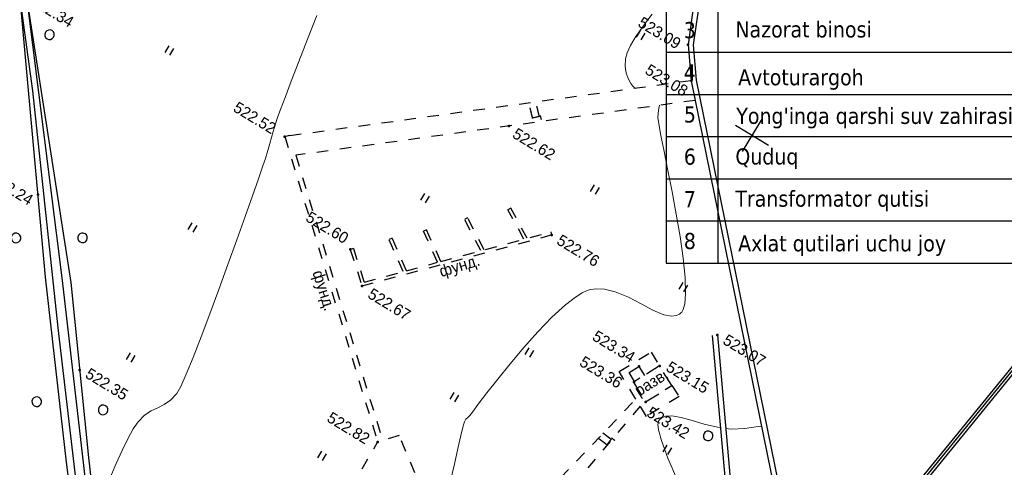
# Model space of a CAD drawing. Header units: millimetres. Extents: x 0 to 1576219, y -334896 to 156638.
# Tile 50 of 63: x 575236 to 651789, y -75282 to -40516. Entities that reach past the tile are written whole.
import ezdxf
from ezdxf import colors
from ezdxf.entities.mleader import LeaderData, LeaderLine
from ezdxf.math import Vec2, Vec3

# ---------------------------------------------------------------- set-up
doc = ezdxf.new("R2010")
doc.units = ezdxf.units.MM
for name, pattern in [('Д_ТРОТ_ТРУБА', [3, 1.5, -1.5]), ('ДОРОГИ_СТРОЯЩ', [9, 8, -1]), ('ЗД_СТР_РАЗВ', [3, 2, -1])]:
    doc.linetypes.add(name, pattern=pattern)
for name, color, linetype in [('(001) Сетка', 92, 'Continuous'), ('(004) Точки рельефа', 7, 'Continuous'), ('(007) Здания', 7, 'Continuous'), ('(025) Дорога', 7, 'Continuous'), ('(027) Гидрография', 7, 'Continuous'), ('(031) Горизонтали', 42, 'Continuous'), ('(035) Откосы', 7, 'Continuous'), ('(036) Растительность', 7, 'Continuous'), ('(038) Деревья', 7, 'Continuous'), ('(040) Ограда', 7, 'Continuous')]:
    doc.layers.add(name, color=color, linetype=linetype)
doc.layers.add('К1', color=7, linetype='Continuous', lineweight=40, true_color=0x076e4b)
doc.styles.add('BM-431', font='txt')
doc.styles.add('COMPLEX', font='tahoma.ttf')
doc.styles.add('D-431', font='txt')
doc.styles.add('GOST', font='isocpeur.ttf')
doc.linetypes.add('ОГРАДА_БЕТ', pattern='A,4,["|",Standard,S=0.8,R=0,X=0,Y=-0.8],4', length=8)
doc.linetypes.add('ОГРАДА_М_1М', pattern='A,2.5,["о",Standard,S=1,R=0,X=0,Y=-0.35],0.5,["0",Standard,S=0.5,R=0,X=-0.3,Y=-0.25],2.5', length=5.5)
doc.linetypes.add('ОТКОСЫ_НЕУКР', pattern='A,0.5,["|",Standard,S=1.2,R=0,X=0,Y=-1.2],1,["|",Standard,S=0.5,R=0,X=0,Y=-0.5],0.5', length=2)
doc.linetypes.add('ПОДПОРНАЯ СТЕНКА', pattern='A,2,["V",Standard,S=1.2,R=0,X=0,Y=-1.2],0.2,["V",Standard,S=0.8,R=0,X=0,Y=-0.8],0.25,["V",Standard,S=0.3,R=0,X=0,Y=-0.3],0.25', length=2.7)

# ---------------------------------------------------------------- blocks, each defined once
blk = doc.blocks.new('d')
at = {"layer": '(038) Деревья'}
blk.add_ellipse((0, 0), major_axis=(0.265, 0.265), ratio=1, start_param=5.497787, end_param=11.780972, dxfattribs=at)
blk = doc.blocks.new('I04010')
for p, q in [((-0.412273, 0.007146), (-0.412273, 1.207146)), ((0.387727, 1.207146), (0.387727, 0.007146))]:
    blk.add_line(p, q)
blk = doc.blocks.new('Setka')
at = {"layer": '(001) Сетка'}
for p, q in [((0, 1.5), (0, -1.5)), ((-1.5, 0), (1.5, 0))]:
    blk.add_line(p, q, dxfattribs=at)
blk = doc.blocks.new('A$C05d28b1e')
at = {"layer": '(004) Точки рельефа', "color": 7, "linetype": 'ByBlock', "lineweight": -2}
for p in [(76428, 141258), (78095, 138984), (67809, 128621), (75039, 123111), (90092, 123168), (53339, 118868), (87493, 118771), (86138, 117906), (86437, 116679), (88021, 115823), (62246, 114027), (64502, 112068), (39289, 105052), (71836, 102338), (49134, 95097)]:
    blk.add_point(p, dxfattribs=at)
at = {"layer": '(007) Здания', "linetype": 'Д_ТРОТ_ТРУБА', "ltscale": 600}
for points in [[(68746, 116878), (74858, 123284)], [(74858, 123284), (75039, 123111)], [(62246, 114027), (64502, 112068), (75039, 123111)], [(71241, 123234), (71117, 123017)], [(73367, 121721), (71117, 123017)], [(73545, 121907), (71241, 123234)], [(68763, 120855), (68633, 120641)], [(70980, 119219), (68633, 120641)], [(71157, 119405), (68763, 120855)], [(53339, 118868), (53606, 119166)], [(53339, 118868), (71836, 102338)], [(54828, 118073), (72103, 102636)], [(66506, 118403), (66365, 118196)], [(68571, 116695), (66365, 118196)], [(68746, 116878), (66506, 118403)], [(64562, 116458), (64419, 116252)], [(66837, 114877), (64562, 116458)], [(66837, 114877), (68571, 116695)], [(66662, 114694), (64419, 116252)], [(62410, 114216), (62246, 114027)], [(62410, 114216), (64486, 112413), (66662, 114694)]]:
    blk.add_lwpolyline(points, dxfattribs=at)
at = {"layer": '(007) Здания', "linetype": 'ЗД_СТР_РАЗВ', "ltscale": 600}
blk.add_lwpolyline([(87493, 118771), (86414, 116634), (88021, 115823), (89100, 117960)], close=True, dxfattribs=at)
at = {"layer": '(025) Дорога', "linetype": 'Д_ТРОТ_ТРУБА', "ltscale": 600}
blk.add_line((72096, 90931), (71836, 102338), dxfattribs=at)
for points in [[(78095, 138984), (53653, 119123)], [(79154, 137840), (54828, 118073)], [(84662, 103830), (87267, 115615), (85041, 116768), (86387, 119348), (87500, 118786)], [(89100, 117960), (90028, 117531), (88666, 114903), (87835, 115330), (85824, 102776)], [(79946, 98662), (73001, 103636), (71836, 102338)]]:
    blk.add_lwpolyline(points, dxfattribs=at)
at = {"layer": '(027) Гидрография', "color": 3, "ltscale": 600}
for points in [[(89770, 122931), (103186, 104699)], [(90092, 123168), (103371, 105124)], [(77407, 60141), (75517, 67269), (75191, 67595), (74497, 67553), (71085, 67532), (62130, 76350), (46008, 97015), (34748, 111736), (30185, 117380)], [(30545, 117726), (44356, 100325), (54063, 87824), (62828, 76792), (72012, 68319), (72714, 68122), (73131, 68177), (87601, 79281)]]:
    blk.add_lwpolyline(points, dxfattribs=at)
at = {"layer": '(031) Горизонтали', "color": 42, "linetype": 'Continuous', "lineweight": 0, "ltscale": 600}
for points in [[(55487, 89247), (55333, 90349), (55199, 91449), (55102, 92474), (55062, 93353), (55096, 94015), (55271, 94712), (55534, 95263), (55840, 95740), (56140, 96217), (56388, 96765), (56537, 97458), (56514, 98067), (56383, 99112), (56160, 100513), (55864, 102192), (55513, 104067), (55126, 106060), (54722, 108091), (54317, 110081), (53931, 111949), (53583, 113616), (53289, 115003), (53069, 116029), (52941, 116616), (52783, 117270), (52639, 117798), (52501, 118263), (52366, 118729), (52228, 119258), (52081, 119914), (51968, 120486), (51781, 121473), (51533, 122806), (51239, 124418), (50915, 126240), (50575, 128203)], [(74697, 136223), (74613, 136232), (74444, 136266), (74191, 136355), (73859, 136540), (73469, 136866), (73123, 137284), (72842, 137780), (72707, 138250), (72642, 138870), (72634, 139587), (72669, 140351), (72735, 141111), (72819, 141817)], [(78240, 102698), (77829, 103959), (77434, 105144), (77099, 106147), (76866, 106863), (76775, 107189), (76784, 107419), (76829, 107604), (76887, 107836), (76922, 108158), (76998, 108910), (77116, 110007), (77276, 111363), (77481, 112893), (77732, 114510), (78029, 116130), (78375, 117666), (78769, 119034), (79121, 119949), (79407, 120502), (79608, 120797), (79711, 120920), (79860, 121071), (80185, 121333), (80733, 121638), (81547, 121906), (82646, 122080), (83759, 122155), (84808, 122215), (85715, 122346), (86284, 122558), (86594, 122807), (86735, 123027), (86784, 123155), (86804, 123251), (86795, 123479), (86670, 123905), (86316, 124610), (85622, 125672), (84708, 126883), (83640, 128186), (82483, 129525), (81304, 130845), (80168, 132089), (79140, 133201), (78287, 134126), (77673, 134807), (77364, 135188), (77107, 135712), (76987, 136079)], [(94410, 117301), (94790, 117467), (95695, 118055), (96489, 118720), (96693, 118903)], [(101808, 106571), (101465, 106773), (99989, 107655), (98329, 108666), (96581, 109756), (94841, 110874), (93207, 111969), (91773, 112993), (90638, 113893), (90009, 114490), (89733, 114850), (89653, 115042), (89647, 115122), (89662, 115231), (89731, 115428), (89921, 115682), (90321, 115955), (91013, 116226), (91864, 116465), (92816, 116720), (93810, 117038), (94034, 117136)]]:
    blk.add_lwpolyline(points, dxfattribs=at)
at = {"layer": '(035) Откосы', "linetype": 'ПОДПОРНАЯ СТЕНКА', "ltscale": 600, "flags": 128}
blk.add_lwpolyline([(86465, 116735), (85733, 117104), (86138, 117906), (86870, 117537)], dxfattribs=at)
at = {"layer": '(040) Ограда', "ltscale": 600, "flags": 128}
for points in [[(78719, 169049), (77648, 162259), (71840, 147999), (75441, 143543), (76428, 141258), (78095, 138984), (107201, 107557), (97119, 79607), (98114, 79156), (98532, 80158), (97458, 80546)], [(107473, 107852), (112939, 147195)], [(107839, 107582), (113335, 147140)]]:
    blk.add_lwpolyline(points, dxfattribs=at)
at = {"layer": '(040) Ограда', "linetype": 'ОГРАДА_БЕТ', "ltscale": 600, "flags": 128}
blk.add_lwpolyline([(79114, 168987), (78036, 162151), (72300, 148067), (75787, 143752), (76777, 141458), (78404, 139239), (107660, 107650), (97834, 80410)], dxfattribs=at)
at = {"layer": '(040) Ограда', "linetype": 'ОГРАДА_М_1М', "ltscale": 600, "flags": 128}
blk.add_lwpolyline([(107648, 107663), (113137, 147168)], dxfattribs=at)
at = {"linetype": 'ОТКОСЫ_НЕУКР', "ltscale": 600}
for points in [[(77407, 60141), (74930, 66941), (73521, 66974), (70766, 66898), (61921, 75981), (51963, 88436), (43116, 99871), (30183, 117379)], [(30545, 117726), (45018, 100546), (53249, 89648), (63078, 76972), (72426, 68683), (72934, 68458), (76942, 71664), (87202, 79822)]]:
    blk.add_lwpolyline(points, dxfattribs=at)
at = {"layer": '(001) Сетка', "xscale": 1000, "yscale": 1000, "zscale": 1000}
blk.add_blockref('Setka', (84335, 137831), dxfattribs=at)
at = {"layer": '(036) Растительность', "linetype": 'Continuous', "xscale": 500, "yscale": 500, "zscale": 500}
for p in [(72910, 139668), (76084, 127570), (85904, 124654), (42202, 119618), (65149, 120147), (78313, 114102), (91413, 113211), (50884, 108802), (75126, 108105), (68697, 98872), (52019, 97668)]:
    blk.add_blockref('I04010', p, dxfattribs=at)
at = {"layer": '(038) Деревья', "linetype": 'Continuous', "xscale": 1000, "yscale": 1000, "zscale": 1000}
for p in [(33602, 116128), (93543, 116093), (43990, 103981), (39578, 101289), (52300, 93385), (47558, 91249)]:
    blk.add_blockref('d', p, dxfattribs=at)
at = {"layer": '(004) Точки рельефа', "linetype": 'ByBlock', "char_height": 875, "attachment_point": 4, "style": 'D-431'}
for s, insert in [('523.09', (72273, 140881)), ('523.08', (74653, 138026)), ('522.62', (68418, 128430)), ('522.76', (75650, 123146)), ('523.07', (90721, 123230)), ('522.52', (48803, 118901)), ('523.15', (88033, 119150)), ('523.34', (81889, 118217)), ('522.34', (31069, 117800)), ('523.36', (82069, 115997)), ('523.42', (88578, 115352)), ('522.60', (58044, 114546)), ('522.67', (65264, 111954)), ('522.24', (35547, 104355)), ('522.82', (67548, 102092)), ('522.35', (49714, 95247))]:
    blk.add_mtext(s, dxfattribs=dict(at, insert=insert))
at = {"layer": '(007) Здания', "style": 'BM-431'}
for s, rotation, p in [('фунд.', 48.2082, (69411, 115855)), ('разв.', 63.41011, (87374, 115913)), ('фунд.', 319.04505, (60646, 110958))]:
    blk.add_text(s, height=880, rotation=rotation, dxfattribs=at).set_placement(p)
at = {"layer": '(025) Дорога', "linetype": 'ДОРОГИ_СТРОЯЩ', "style": 'BM-431'}
for rotation, p in [(44.66394, (68974, 129959)), (84.0388, (87215, 111259))]:
    blk.add_text('Ц', height=875, rotation=rotation, dxfattribs=at).set_placement(p)
blk = doc.blocks.new('A$Cef7c7956')
at = {"color": 0}
for p, q in [((-92499, 0), (-92499, -38463)), ((-88488, 0), (-88488, -38463))]:
    blk.add_line(p, q, dxfattribs=at)
for points in [[(-92520, -22084), (-21, -22084)], [(-92510, -25360), (-11, -25360)], [(-92510, -28636), (-11, -28636)], [(-92510, -31912), (-11, -31912)], [(-92510, -35188), (-11, -35188)], [(-92499, -38463), (0, -38463)]]:
    blk.add_lwpolyline(points, dxfattribs=at)
at = {"color": 0, "linetype": 'ByBlock', "lineweight": -2, "style": 'COMPLEX'}
for s, p in [('3', (-91121, -20986)), ('Nazorat binosi', (-87114, -20931)), ('4', (-91121, -24262)), ('Avtoturargoh', (-86897, -24646)), ('5', (-91121, -27538)), ("Yong'inga qarshi suv zahirasi", (-87042, -27646)), ('6', (-91121, -30814)), ('Quduq', (-87114, -30801)), ('7', (-91121, -34121)), ('Transformator qutisi', (-87114, -34077)), ('8', (-91121, -37366)), ('Axlat qutilari uchu joy', (-86897, -37547))]:
    blk.add_text(s, height=1250, dxfattribs=at).set_placement(p)

msp = doc.modelspace()

# ---------------------------------------------------------------- block references
at = {"color": 5, "lineweight": 50, "rotation": 328.7134303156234}
msp.add_blockref('A$C05d28b1e', (488531.156, -123473.137), dxfattribs=at)

# ---------------------------------------------------------------- next in the draw order: block references
msp.add_blockref('A$Cef7c7956', (717992.069, -20962.515))

# ---------------------------------------------------------------- next in the draw order: leaders
at = {"layer": 'К1', "color": 0, "linetype": 'ByBlock', "lineweight": 0, "ltscale": 250}
ml = msp.add_multileader_mtext('Standard', dxfattribs=at)
ml.set_content('УП1,2 90%%D', style='GOST')
ml.set_leader_properties()
ml.build(insert=Vec2(0, 0))
ml.multileader.update_dxf_attribs({"text_left_attachment_type": 6, "text_right_attachment_type": 6, "dogleg_length": 0.001, "arrow_head_size": 750, "scale": 500})
ctx = ml.context
ctx.base_point, ctx.scale, ctx.char_height, ctx.arrow_head_size, ctx.landing_gap_size, ctx.plane_origin = Vec3(740669.526, -189800.546, 3656), 500, 500, 750, 0, Vec3(775757.993, -176241.907, 3656)
ctx.left_attachment, ctx.right_attachment, ctx.text_align_type = 6, 6, 1
notes = []
notes.append((ctx, [(0, (0, 0, 0), (0, 0), (1, 0), 1, [])]))
ctx.mtext.insert, ctx.mtext.alignment, ctx.mtext.flow_direction = Vec3(742057.026, -189200.546, 3656), 2, 5
ctx.mtext.has_bg_fill, ctx.mtext.bg_color, ctx.mtext.bg_scale_factor, ctx.mtext.bg_transparency, ctx.mtext.use_window_bg_color = 1, -1023410173, 1.1, 0, 0
for ctx, leaders in notes:
    for number, flags, end, landing, length, lines in leaders:
        leader = LeaderData()
        leader.index, (leader.has_last_leader_line, leader.has_dogleg_vector, leader.attachment_direction) = number, flags
        leader.last_leader_point, leader.dogleg_vector, leader.dogleg_length = Vec3(end), Vec3(landing), length
        for number, points, colour, breaks in lines:
            line = LeaderLine()
            line.index, line.vertices, line.color, line.breaks = number, Vec3.list(points), colors.encode_raw_color(colour), breaks
            leader.lines.append(line)
        ctx.leaders.append(leader)

# ---------------------------------------------------------------- next in the draw order: leaders
ml = msp.add_multileader_mtext('Standard', dxfattribs=at)
ml.set_content('УП3 90%%D', style='GOST')
ml.set_leader_properties()
ml.build(insert=Vec2(0, 0))
ml.multileader.update_dxf_attribs({"text_left_attachment_type": 6, "text_right_attachment_type": 6, "dogleg_length": 0.001, "arrow_head_size": 750, "scale": 500})
ctx = ml.context
ctx.base_point, ctx.scale, ctx.char_height, ctx.arrow_head_size, ctx.landing_gap_size, ctx.plane_origin = Vec3(752427.104, -190628.39, 3656), 500, 500, 750, 0, Vec3(786128.071, -177069.751, 3656)
ctx.left_attachment, ctx.right_attachment, ctx.text_align_type = 6, 6, 1
notes = []
notes.append((ctx, [(0, (0, 0, 0), (0, 0), (1, 0), 1, [])]))
ctx.mtext.insert, ctx.mtext.alignment, ctx.mtext.flow_direction = Vec3(753602.104, -190028.39, 3656), 2, 5
ctx.mtext.has_bg_fill, ctx.mtext.bg_color, ctx.mtext.bg_scale_factor, ctx.mtext.bg_transparency, ctx.mtext.use_window_bg_color = 1, -1023410173, 1.1, 0, 0
for ctx, leaders in notes:
    for number, flags, end, landing, length, lines in leaders:
        leader = LeaderData()
        leader.index, (leader.has_last_leader_line, leader.has_dogleg_vector, leader.attachment_direction) = number, flags
        leader.last_leader_point, leader.dogleg_vector, leader.dogleg_length = Vec3(end), Vec3(landing), length
        for number, points, colour, breaks in lines:
            line = LeaderLine()
            line.index, line.vertices, line.color, line.breaks = number, Vec3.list(points), colors.encode_raw_color(colour), breaks
            leader.lines.append(line)
        ctx.leaders.append(leader)

# ---------------------------------------------------------------- next in the draw order: leaders
ml = msp.add_multileader_mtext('Standard', dxfattribs=at)
ml.set_content('УП4 90%%D', style='GOST')
ml.set_leader_properties()
ml.build(insert=Vec2(0, 0))
ml.multileader.update_dxf_attribs({"text_left_attachment_type": 6, "text_right_attachment_type": 6, "dogleg_length": 0.001, "arrow_head_size": 750, "scale": 500})
ctx = ml.context
ctx.base_point, ctx.scale, ctx.char_height, ctx.arrow_head_size, ctx.landing_gap_size, ctx.plane_origin = Vec3(749897.856, -197249.302, 3656), 500, 500, 750, 0, Vec3(782423.822, -183690.663, 3656)
ctx.left_attachment, ctx.right_attachment, ctx.text_align_type = 6, 6, 1
notes = []
notes.append((ctx, [(0, (0, 0, 0), (0, 0), (1, 0), 1, [])]))
ctx.mtext.insert, ctx.mtext.alignment, ctx.mtext.flow_direction = Vec3(751097.856, -196649.302, 3656), 2, 5
ctx.mtext.has_bg_fill, ctx.mtext.bg_color, ctx.mtext.bg_scale_factor, ctx.mtext.bg_transparency, ctx.mtext.use_window_bg_color = 1, -1023410173, 1.1, 0, 0
for ctx, leaders in notes:
    for number, flags, end, landing, length, lines in leaders:
        leader = LeaderData()
        leader.index, (leader.has_last_leader_line, leader.has_dogleg_vector, leader.attachment_direction) = number, flags
        leader.last_leader_point, leader.dogleg_vector, leader.dogleg_length = Vec3(end), Vec3(landing), length
        for number, points, colour, breaks in lines:
            line = LeaderLine()
            line.index, line.vertices, line.color, line.breaks = number, Vec3.list(points), colors.encode_raw_color(colour), breaks
            leader.lines.append(line)
        ctx.leaders.append(leader)

# ---------------------------------------------------------------- next in the draw order: leaders
ml = msp.add_multileader_mtext('Standard', dxfattribs=at)
ml.set_content('УП5.6 90%%D', style='GOST')
ml.set_leader_properties()
ml.build(insert=Vec2(0, 0))
ml.multileader.update_dxf_attribs({"text_left_attachment_type": 6, "text_right_attachment_type": 6, "dogleg_length": 0.001, "arrow_head_size": 750, "scale": 500})
ctx = ml.context
ctx.base_point, ctx.scale, ctx.char_height, ctx.arrow_head_size, ctx.landing_gap_size, ctx.plane_origin = Vec3(760430.922, -194191.015, 3656), 500, 500, 750, 0, Vec3(791756.888, -180632.376, 3656)
ctx.left_attachment, ctx.right_attachment, ctx.text_align_type = 6, 6, 1
notes = []
notes.append((ctx, [(0, (0, 0, 0), (0, 0), (1, 0), 1, [])]))
ctx.mtext.insert, ctx.mtext.alignment, ctx.mtext.flow_direction = Vec3(761855.922, -193591.015, 3656), 2, 5
ctx.mtext.has_bg_fill, ctx.mtext.bg_color, ctx.mtext.bg_scale_factor, ctx.mtext.bg_transparency, ctx.mtext.use_window_bg_color = 1, -1023410173, 1.1, 0, 0
for ctx, leaders in notes:
    for number, flags, end, landing, length, lines in leaders:
        leader = LeaderData()
        leader.index, (leader.has_last_leader_line, leader.has_dogleg_vector, leader.attachment_direction) = number, flags
        leader.last_leader_point, leader.dogleg_vector, leader.dogleg_length = Vec3(end), Vec3(landing), length
        for number, points, colour, breaks in lines:
            line = LeaderLine()
            line.index, line.vertices, line.color, line.breaks = number, Vec3.list(points), colors.encode_raw_color(colour), breaks
            leader.lines.append(line)
        ctx.leaders.append(leader)

doc.saveas('drawing.dxf')
